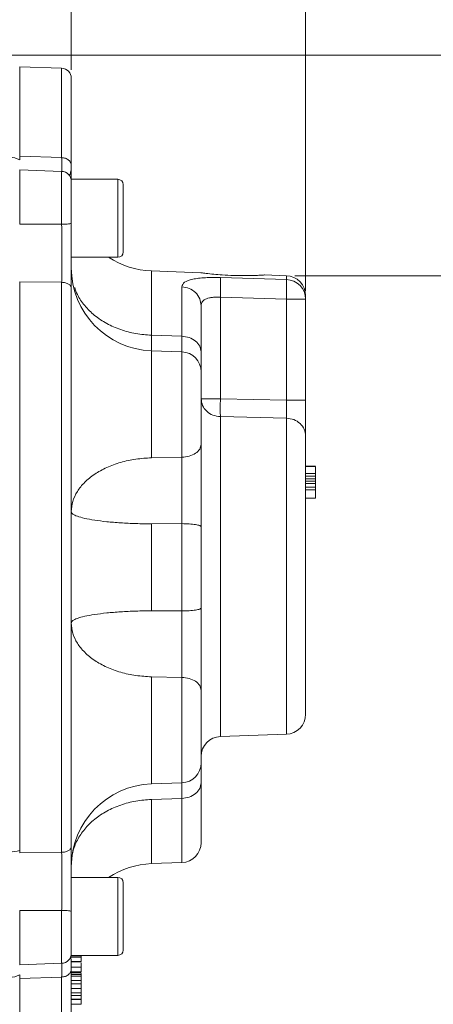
# Model space of a CAD drawing. Header units: inches. Extents: x 0.3 to 33.9, y 0.2 to 21.6.
# Tile 13 of 23: x 25.2 to 27.7, y 7.8 to 13.7. Entities that reach past the tile are written whole.
import ezdxf

# ---------------------------------------------------------------- set-up
doc = ezdxf.new("R2010")
doc.units = ezdxf.units.IN
doc.header["$MEASUREMENT"] = 0
doc.layers.add('SLD-0', color=7, linetype='Continuous', lineweight=15)
doc.styles.add('SLDTEXTSTYLE0', font='TXT', dxfattribs={"width": 0.75})
doc.dimstyles.new('SLDDIMSTYLE0', dxfattribs={"dimtxt": 0.25, "dimasz": 0.13, "dimexe": 0, "dimexo": 0.0625, "dimgap": 0.0625, "dimtad": 0, "dimtih": 1, "dimtoh": 1, "dimrnd": 1e-09, "dimzin": 12, "dimdsep": 46, "dimtxsty": 'SLDTEXTSTYLE0', "dimsah": 1, "dimcen": 0.09, "dimadec": 0, "dimazin": 3, "dimtfac": 1, "dimtofl": 0, "dimtmove": 0, "dimatfit": 3, "dimfxl": 1, "dimfrac": 2, "dimtolj": 1, "dimtzin": 12, "dimarcsym": 0})

# ---------------------------------------------------------------- blocks, each defined once
blk = doc.blocks.new('_D_7')
at = {"layer": 'SLD-0'}
for p, q in [((26.938, 12.1142), (26.938, 15.5199)), ((24.3753, 15.4317), (24.3245, 15.4317)), ((24.3245, 15.4317), (24.3245, 15.0349)), ((25.5183, 15.4317), (25.569, 15.4317)), ((25.569, 15.4317), (25.569, 15.0349)), ((22.9555, 15.3949), (24.2358, 15.3949)), ((26.938, 15.3949), (25.6578, 15.3949)), ((24.3245, 15.0349), (24.3753, 15.0349)), ((25.569, 15.0349), (25.5183, 15.0349))]:
    blk.add_line(p, q, dxfattribs=at)
for points in [[(22.9555, 15.3949), (23.0855, 15.3749), (23.0855, 15.4149)], [(26.938, 15.3949), (26.808, 15.4149), (26.808, 15.3749)]]:
    blk.add_solid(points, dxfattribs=at)
at = {"layer": 'SLD-0', "char_height": 0.25, "attachment_point": 1, "style": 'SLDTEXTSTYLE0'}
for s, insert in [('3.98', (24.522, 15.8048, -1.544)), ('101.16', (24.4388, 15.3571, -1.544))]:
    blk.add_mtext(s, dxfattribs=dict(at, insert=insert))
blk = doc.blocks.new('_D_9')
at = {"layer": 'SLD-0'}
for p, q in [((25.53, 13.4437), (25.53, 14.2865)), ((22.9555, 14.1615), (23.6241, 14.1615)), ((23.7637, 14.1983), (23.7129, 14.1983)), ((23.7129, 14.1983), (23.7129, 13.8014)), ((24.7219, 14.1983), (24.7727, 14.1983)), ((24.7727, 14.1983), (24.7727, 13.8014)), ((25.53, 14.1615), (24.8615, 14.1615)), ((23.7129, 13.8014), (23.7637, 13.8014)), ((24.7727, 13.8014), (24.7219, 13.8014))]:
    blk.add_line(p, q, dxfattribs=at)
for points in [[(22.9555, 14.1615), (23.0855, 14.1415), (23.0855, 14.1815)], [(25.53, 14.1615), (25.4, 14.1815), (25.4, 14.1415)]]:
    blk.add_solid(points, dxfattribs=at)
at = {"layer": 'SLD-0', "char_height": 0.25, "attachment_point": 1, "style": 'SLDTEXTSTYLE0'}
for s, insert in [('2.57', (23.818, 14.5714, -1.544)), ('65.39', (23.8272, 14.1237, -1.544))]:
    blk.add_mtext(s, dxfattribs=dict(at, insert=insert))
blk = doc.blocks.new('_D_10')
at = {"layer": 'SLD-0'}
for p, q in [((23.0055, 13.5316), (31.06, 13.5316)), ((30.935, 13.5316), (30.935, 10.1526)), ((30.3636, 9.7786), (30.3128, 9.7786)), ((30.3128, 9.7786), (30.3128, 9.3817)), ((31.5065, 9.7786), (31.5573, 9.7786)), ((31.5573, 9.7786), (31.5573, 9.3817)), ((30.3128, 9.3817), (30.3636, 9.3817)), ((31.5573, 9.3817), (31.5065, 9.3817)), ((30.935, 5.952), (30.935, 9.3309)), ((26.5026, 5.952), (31.06, 5.952))]:
    blk.add_line(p, q, dxfattribs=at)
for points in [[(30.935, 13.5316), (30.915, 13.4016), (30.955, 13.4016)], [(30.935, 5.952), (30.955, 6.082), (30.915, 6.082)]]:
    blk.add_solid(points, dxfattribs=at)
at = {"layer": 'SLD-0', "char_height": 0.25, "attachment_point": 1, "style": 'SLDTEXTSTYLE0'}
for s, insert in [('7.58', (30.5102, 10.1516, -1.544)), ('192.52', (30.4271, 9.704, -1.544))]:
    blk.add_mtext(s, dxfattribs=dict(at, insert=insert))
blk = doc.blocks.new('_D_11')
at = {"layer": 'SLD-0'}
for p, q in [((26.8722, 12.2056), (29.0624, 12.2056)), ((28.9374, 12.2056), (28.9374, 9.4897)), ((28.366, 9.1156), (28.3152, 9.1156)), ((28.3152, 9.1156), (28.3152, 8.7187)), ((29.5089, 9.1156), (29.5597, 9.1156)), ((29.5597, 9.1156), (29.5597, 8.7187)), ((28.3152, 8.7187), (28.366, 8.7187)), ((29.5597, 8.7187), (29.5089, 8.7187)), ((28.9374, 5.952), (28.9374, 8.668)), ((26.5026, 5.952), (29.0624, 5.952))]:
    blk.add_line(p, q, dxfattribs=at)
for points in [[(28.9374, 12.2056), (28.9174, 12.0756), (28.9574, 12.0756)], [(28.9374, 5.952), (28.9574, 6.082), (28.9174, 6.082)]]:
    blk.add_solid(points, dxfattribs=at)
at = {"layer": 'SLD-0', "char_height": 0.25, "attachment_point": 1, "style": 'SLDTEXTSTYLE0'}
for s, insert in [('6.25', (28.5126, 9.4887, -1.544)), ('158.84', (28.4294, 9.041, -1.544))]:
    blk.add_mtext(s, dxfattribs=dict(at, insert=insert))

msp = doc.modelspace()

# ---------------------------------------------------------------- linework, layer by layer
at = {"color": 7, "linetype": 'Continuous', "lineweight": 15}
for p, q in [((25.4721, 13.4536), (25.22, 13.4624)), ((25.22, 13.4624), (25.22, 12.925)), ((25.4721, 12.9161), (25.22, 12.925)), ((25.22, 12.925), (25.22, 12.9028)), ((25.4721, 12.833), (25.22, 12.8418)), ((25.22, 12.8418), (25.22, 12.5151)), ((25.81, 12.7855), (25.53, 12.7855)), ((25.53, 12.3165), (25.53, 12.7855)), ((25.4721, 12.515), (25.22, 12.5151)), ((25.53, 12.3165), (25.81, 12.3165)), ((25.5308, 12.2328), (25.53, 12.239)), ((26.309, 12.2236), (26.0126, 12.2339)), ((26.8222, 12.2056), (26.6908, 12.2102)), ((25.22, 12.1684), (25.22, 8.7348)), ((25.4721, 12.1658), (25.22, 12.1684)), ((25.4721, 12.1658), (25.4721, 8.7374)), ((26.4259, 12.1942), (26.8222, 12.1826)), ((26.1942, 11.8412), (26.1942, 12.1385)), ((26.938, 12.0642), (26.938, 12.0857)), ((26.4259, 12.0759), (26.4259, 11.4648)), ((26.4259, 12.0759), (26.8222, 12.0642)), ((26.8222, 11.4562), (26.8222, 12.0642)), ((26.8222, 12.0642), (26.938, 12.0642)), ((26.938, 12.0642), (26.938, 11.4562)), ((26.0126, 11.8476), (26.1942, 11.8412)), ((26.1942, 11.7476), (26.0126, 11.754)), ((26.4259, 11.4648), (26.8222, 11.4562)), ((26.4259, 11.358), (26.8222, 11.3491)), ((26.0126, 11.1103), (26.1942, 11.1135)), ((26.938, 11.0592), (26.998, 11.0592)), ((26.998, 11.0583), (26.938, 11.0583)), ((26.938, 11.058), (26.998, 11.058)), ((26.938, 11.0577), (26.998, 11.0577)), ((26.938, 11.0151), (26.998, 11.0151)), ((26.938, 11.0001), (26.998, 11.0001)), ((26.938, 10.9829), (26.998, 10.9829)), ((26.938, 10.9693), (26.998, 10.9693)), ((26.998, 10.956), (26.938, 10.956)), ((26.998, 10.9341), (26.938, 10.9341)), ((26.998, 10.9177), (26.938, 10.9177)), ((26.938, 10.8669), (26.998, 10.8669)), ((26.1942, 10.7142), (26.0126, 10.7129)), ((26.0126, 10.7129), (26.0126, 10.1903)), ((26.1942, 10.189), (26.1942, 10.7142)), ((26.0126, 10.1903), (26.1942, 10.189)), ((26.1942, 9.7897), (26.0126, 9.7929)), ((26.4259, 9.4337), (26.8222, 9.4476)), ((26.0126, 9.1492), (26.1942, 9.1556)), ((26.1942, 9.062), (26.0126, 9.0556)), ((25.4721, 8.7374), (25.22, 8.7348)), ((26.0126, 8.6693), (26.1942, 8.6756)), ((25.81, 8.5867), (25.53, 8.5867)), ((25.53, 8.1177), (25.53, 8.5867)), ((25.842, 8.1497), (25.842, 8.5547)), ((25.4721, 8.3882), (25.22, 8.3881)), ((25.22, 8.3881), (25.22, 8.0614)), ((25.53, 8.1177), (25.81, 8.1177)), ((25.59, 8.1149), (25.53, 8.1149)), ((25.22, 8.0614), (25.4721, 8.0702)), ((25.59, 8.1067), (25.53, 8.1067)), ((25.59, 8.0803), (25.53, 8.0803)), ((25.53, 8.079), (25.59, 8.079)), ((25.22, 8.0004), (25.22, 7.9782)), ((25.53, 8.0487), (25.53, 8.0363)), ((25.53, 8.0468), (25.59, 8.0468)), ((25.53, 8.0187), (25.59, 8.0187)), ((25.53, 8.0133), (25.59, 8.0133)), ((25.59, 8.0026), (25.53, 8.0026)), ((25.59, 8.0042), (25.59, 8.0095)), ((25.4721, 7.9871), (25.22, 7.9782)), ((25.22, 7.9782), (25.22, 7.4408)), ((25.59, 7.9926), (25.53, 7.9926)), ((25.59, 7.9672), (25.53, 7.9672)), ((25.53, 7.9668), (25.59, 7.9668)), ((25.53, 7.9458), (25.59, 7.9458)), ((25.59, 7.9458), (25.59, 7.9647)), ((25.53, 7.9183), (25.59, 7.9183)), ((25.53, 7.8931), (25.59, 7.8931)), ((25.59, 7.8931), (25.59, 7.9159)), ((25.53, 7.8757), (25.59, 7.8757)), ((25.59, 7.855), (25.53, 7.855)), ((25.59, 7.853), (25.53, 7.853)), ((25.53, 7.8242), (25.59, 7.8242))]:
    msp.add_line(p, q, dxfattribs=at)
at = {"color": 8, "linetype": 'Continuous', "lineweight": 15}
for p, q in [((25.4721, 13.4536), (25.4721, 12.9161)), ((25.4721, 12.833), (25.4721, 12.515)), ((25.81, 12.3165), (25.81, 12.7855)), ((26.0126, 12.2339), (26.0126, 11.8476)), ((26.8222, 12.1826), (26.8222, 12.2056)), ((26.0126, 11.754), (26.0126, 11.1103)), ((26.1942, 11.1135), (26.1942, 11.7476)), ((26.4259, 11.358), (26.4259, 9.4337)), ((26.8222, 11.3491), (26.8222, 9.4476)), ((26.0126, 9.7929), (26.0126, 9.1492)), ((26.1942, 9.1556), (26.1942, 9.7897)), ((26.1942, 8.6756), (26.1942, 9.062)), ((26.0126, 9.0556), (26.0126, 8.6693)), ((25.81, 8.1177), (25.81, 8.5867)), ((25.4721, 8.3882), (25.4721, 8.0702)), ((25.4721, 7.9871), (25.4721, 7.4496))]:
    msp.add_line(p, q, dxfattribs=at)
at = {"color": 7, "linetype": 'Continuous', "lineweight": 15}
for centre, radius, start, end in [((25.47, 13.3937), 0.06, 0, 88), ((25.1564, 12.7792), 0.139, 62.75123, 88.62148), ((25.47, 12.7731), 0.06, 0, 88), ((25.81, 12.7535), 0.032, 0, 90), ((25.81, 12.3485), 0.032, 270, 0), ((26.03, 12.7336), 0.5, 236.53529, 268), ((26.03, 12.2537), 0.5, 180, 268), ((26.818, 12.0857), 0.12, 0, 88), ((26.8189, 12.0635), 0.1192, 0.36409, 88.394), ((26.19, 11.6277), 0.12, 0, 88), ((26.818, 9.5675), 0.12, 272, 0), ((26.43, 9.3138), 0.12, 92, 180), ((26.19, 9.2755), 0.12, 272, 0), ((26.03, 8.6495), 0.5, 92, 180), ((26.19, 8.7955), 0.12, 272, 0), ((25.1573, 8.928), 0.1893, 270.73825, 289.35686), ((26.03, 8.1696), 0.5, 92, 123.46471), ((25.81, 8.5547), 0.032, 0, 90), ((25.47, 8.1301), 0.06, 272, 0), ((25.81, 8.1497), 0.032, 270, 0), ((25.1564, 8.124), 0.139, 271.37859, 297.24883)]:
    msp.add_arc(centre, radius, start, end, dxfattribs=at)
for points, knots in [([(25.53, 13.3937), (25.53, 13.3906), (25.53, 13.3844), (25.53, 13.3351), (25.53, 13.2582), (25.53, 13.1527), (25.53, 13.0245), (25.53, 12.9191), (25.53, 12.8669)], [0, 0, 0, 0, 0.171594, 0.342271, 0.511803, 0.677325, 0.840122, 1, 1, 1, 1]), ([(25.53, 12.8669), (25.5292, 12.8732), (25.5275, 12.8858), (25.5142, 12.9018), (25.4951, 12.9133), (25.4798, 12.9152), (25.4721, 12.9161)], [0, 0, 0, 0, 0.25, 0.500002, 0.75, 1, 1, 1, 1]), ([(25.5183, 12.8125), (25.5196, 12.8133), (25.5235, 12.8154), (25.5269, 12.8307), (25.5297, 12.8485), (25.5299, 12.8608), (25.53, 12.8662)], [0, 0, 0, 0, 0.198648, 0.556546, 0.807644, 1, 1, 1, 1]), ([(25.53, 12.7834), (25.53, 12.793), (25.53, 12.8122), (25.53, 12.8485), (25.53, 12.8669)], [0, 0, 0, 0, 0.494169, 1, 1, 1, 1]), ([(25.53, 12.7717), (25.53, 12.772), (25.53, 12.7731), (25.53, 12.7626), (25.53, 12.7411), (25.53, 12.7093), (25.53, 12.6696), (25.53, 12.6233), (25.53, 12.5731), (25.53, 12.5393), (25.53, 12.5226)], [0, 0, 0, 0, 0.057222, 0.19342, 0.329618, 0.46228, 0.594941, 0.73114, 0.867338, 1, 1, 1, 1]), ([(25.842, 12.3485), (25.842, 12.3512), (25.842, 12.3554), (25.842, 12.3806), (25.842, 12.4067), (25.842, 12.4392), (25.842, 12.4863), (25.842, 12.551), (25.842, 12.6157), (25.842, 12.6628), (25.842, 12.6952), (25.842, 12.7214), (25.842, 12.7466), (25.842, 12.7508), (25.842, 12.7535)], [0, 0, 0, 0, 0.119728, 0.18418, 0.25, 0.315819, 0.380271, 0.5, 0.619728, 0.684181, 0.75, 0.81582, 0.880272, 1, 1, 1, 1]), ([(25.53, 12.5226), (25.5292, 12.5216), (25.5275, 12.5197), (25.5142, 12.5172), (25.4951, 12.5154), (25.4798, 12.5151), (25.4721, 12.515)], [0, 0, 0, 0, 0.25, 0.5, 0.75, 1, 1, 1, 1]), ([(25.4721, 12.515), (25.4722, 12.4871), (25.4722, 12.4375), (25.4723, 12.3712), (25.4723, 12.3165), (25.4723, 12.2734), (25.4722, 12.2324), (25.4722, 12.1979), (25.4722, 12.1753), (25.4721, 12.1658)], [0, 0, 0, 0, 0.227168, 0.405663, 0.543405, 0.681946, 0.778223, 0.906866, 1, 1, 1, 1]), ([(25.53, 12.5226), (25.53, 12.4883), (25.53, 12.4198), (25.53, 12.3175), (25.53, 12.2192), (25.53, 12.1608), (25.53, 12.1315)], [0, 0, 0, 0, 0.250005, 0.500038, 0.749999, 1, 1, 1, 1]), ([(26.3861, 12.2139), (26.3698, 12.2157), (26.3374, 12.2193), (26.3107, 12.2231), (26.3095, 12.2233), (26.309, 12.2233)], [0, 0, 0, 0, 0.362246, 0.724566, 1, 1, 1, 1]), ([(26.6908, 12.21), (26.6909, 12.21), (26.691, 12.21), (26.6682, 12.2086), (26.6277, 12.2067), (26.5714, 12.2055), (26.5054, 12.2063), (26.44, 12.2094), (26.4028, 12.2125), (26.3861, 12.2139)], [0, 0, 0, 0, 0.094828, 0.238323, 0.385073, 0.538535, 0.699153, 0.864965, 1, 1, 1, 1]), ([(25.53, 12.1315), (25.5292, 12.1359), (25.5275, 12.1447), (25.5142, 12.1559), (25.4951, 12.1638), (25.4798, 12.1651), (25.4721, 12.1658)], [0, 0, 0, 0, 0.250001, 0.500002, 0.75, 1, 1, 1, 1]), ([(26.1942, 12.1385), (26.1974, 12.1483), (26.2035, 12.1677), (26.247, 12.1829), (26.2938, 12.1904), (26.3347, 12.1936), (26.3792, 12.195), (26.4104, 12.1944), (26.4259, 12.1942)], [0, 0, 0, 0, 0.257226, 0.510047, 0.635106, 0.757972, 0.879732, 1, 1, 1, 1]), ([(26.4259, 12.1942), (26.4262, 12.1903), (26.4269, 12.1827), (26.4272, 12.1547), (26.4269, 12.1179), (26.4262, 12.0899), (26.4259, 12.0759)], [0, 0, 0, 0, 0.250114, 0.5, 0.749886, 1, 1, 1, 1]), ([(26.8222, 12.0642), (26.8226, 12.0778), (26.8233, 12.106), (26.8236, 12.1408), (26.8234, 12.1631), (26.823, 12.1767), (26.8225, 12.1805), (26.8222, 12.1826)], [0, 0, 0, 0, 0.241771, 0.499322, 0.700331, 0.837915, 1, 1, 1, 1]), ([(25.53, 12.1315), (25.53, 12.0518), (25.53, 11.8908), (25.53, 11.629), (25.53, 11.3514), (25.53, 11.0596), (25.53, 10.7579), (25.53, 10.4516), (25.53, 10.1453), (25.53, 9.8436), (25.53, 9.5518), (25.53, 9.2742), (25.53, 9.0124), (25.53, 8.8514), (25.53, 8.7716)], [0, 0, 0, 0, 0.079937, 0.161332, 0.244099, 0.328859, 0.414198, 0.5, 0.585797, 0.671136, 0.755901, 0.838663, 0.920061, 1, 1, 1, 1]), ([(26.0126, 11.8476), (25.9807, 11.8498), (25.9168, 11.8544), (25.8254, 11.8792), (25.7415, 11.9161), (25.668, 11.9652), (25.6086, 12.0245), (25.5681, 12.0819), (25.5552, 12.1205), (25.5504, 12.1348)], [0, 0, 0, 0, 0.151715, 0.30343, 0.455145, 0.60686, 0.758575, 0.91029, 1, 1, 1, 1]), ([(26.1942, 12.1385), (26.2095, 12.1364), (26.2401, 12.1321), (26.2783, 12.1056), (26.3049, 12.0684), (26.3083, 12.0392), (26.31, 12.0246)], [0, 0, 0, 0, 0.25, 0.499999, 0.75, 1, 1, 1, 1]), ([(26.31, 12.0246), (26.3115, 12.0337), (26.3136, 12.0472), (26.328, 12.0602), (26.3419, 12.0675), (26.3591, 12.0725), (26.379, 12.0756), (26.4016, 12.0769), (26.4177, 12.0763), (26.4259, 12.0759)], [0, 0, 0, 0, 0.264937, 0.392212, 0.516811, 0.632976, 0.751697, 0.873789, 1, 1, 1, 1]), ([(26.31, 11.7474), (26.31, 11.7861), (26.31, 11.8637), (26.31, 11.9569), (26.31, 12.0021), (26.31, 12.0246)], [0, 0, 0, 0, 0.33326, 0.666756, 1, 1, 1, 1]), ([(26.0109, 11.7584), (26.011, 11.7678), (26.0111, 11.7878), (26.0121, 11.8269), (26.0126, 11.8476)], [0, 0, 0, 0, 0.469388, 1, 1, 1, 1]), ([(26.1942, 11.8412), (26.2095, 11.8394), (26.2401, 11.8359), (26.2783, 11.814), (26.3049, 11.7835), (26.3083, 11.7594), (26.31, 11.7474)], [0, 0, 0, 0, 0.25, 0.500001, 0.75, 1, 1, 1, 1]), ([(26.31, 11.7474), (26.31, 11.7215), (26.31, 11.673), (26.31, 11.6482), (26.31, 11.6366)], [0, 0, 0, 0, 0.5331738, 1, 1, 1, 1]), ([(26.31, 11.1916), (26.31, 11.2132), (26.31, 11.2575), (26.31, 11.3389), (26.31, 11.4216), (26.31, 11.4976), (26.31, 11.5617), (26.31, 11.6066), (26.31, 11.6283), (26.31, 11.6256), (26.31, 11.6249)], [0, 0, 0, 0, 0.131913, 0.270348, 0.408783, 0.540696, 0.672609, 0.811044, 0.949479, 1, 1, 1, 1]), ([(26.31, 11.4648), (26.3118, 11.4511), (26.3152, 11.4237), (26.3418, 11.3889), (26.3799, 11.364), (26.4105, 11.36), (26.4259, 11.358)], [0, 0, 0, 0, 0.250001, 0.500001, 0.75, 1, 1, 1, 1]), ([(26.4259, 11.4648), (26.4105, 11.4648), (26.3799, 11.4648), (26.3418, 11.4648), (26.3152, 11.4648), (26.3118, 11.4648), (26.31, 11.4648)], [0, 0, 0, 0, 0.25, 0.499999, 0.75, 1, 1, 1, 1]), ([(26.4259, 11.4648), (26.4256, 11.4538), (26.4252, 11.4318), (26.4251, 11.4015), (26.4252, 11.3753), (26.4256, 11.3638), (26.4259, 11.358)], [0, 0, 0, 0, 0.250046, 0.500001, 0.749956, 1, 1, 1, 1]), ([(26.8222, 11.4562), (26.8225, 11.4419), (26.8229, 11.4178), (26.823, 11.3872), (26.8228, 11.3645), (26.8224, 11.3541), (26.8222, 11.3491)], [0, 0, 0, 0, 0.322494, 0.543184, 0.777777, 1, 1, 1, 1]), ([(26.938, 11.4562), (26.9363, 11.4562), (26.9329, 11.4562), (26.9063, 11.4562), (26.8681, 11.4562), (26.8375, 11.4562), (26.8222, 11.4562)], [0, 0, 0, 0, 0.2499999, 0.4999996, 0.75, 1, 1, 1, 1]), ([(26.938, 11.4562), (26.938, 11.4341), (26.938, 11.3899), (26.938, 11.3289), (26.938, 11.2764), (26.938, 11.2534), (26.938, 11.2419)], [0, 0, 0, 0, 0.249844, 0.499687, 0.749639, 1, 1, 1, 1]), ([(26.938, 11.2419), (26.9363, 11.2556), (26.9329, 11.2831), (26.9063, 11.318), (26.8681, 11.343), (26.8375, 11.347), (26.8222, 11.3491)], [0, 0, 0, 0, 0.25, 0.5, 0.75, 1, 1, 1, 1]), ([(26.938, 11.2419), (26.938, 11.2189), (26.938, 11.172), (26.938, 11.0756), (26.938, 10.9601), (26.938, 10.8274), (26.938, 10.6836), (26.938, 10.5351), (26.938, 10.3885), (26.938, 10.247), (26.938, 10.1109), (26.938, 9.9805), (26.938, 9.8597), (26.938, 9.7547), (26.938, 9.6704), (26.938, 9.6105), (26.938, 9.5741), (26.938, 9.5696), (26.938, 9.5675)], [0, 0, 0, 0, 0.059425, 0.12141, 0.185227, 0.25, 0.314773, 0.37859, 0.440575, 0.5, 0.559425, 0.62141, 0.685227, 0.75, 0.814773, 0.87859, 0.940575, 1, 1, 1, 1]), ([(26.1942, 11.1135), (26.2095, 11.115), (26.2401, 11.1179), (26.2783, 11.1361), (26.3049, 11.1616), (26.3083, 11.1816), (26.31, 11.1916)], [0, 0, 0, 0, 0.25, 0.5, 0.75, 1, 1, 1, 1]), ([(26.31, 10.6965), (26.31, 10.7408), (26.31, 10.8294), (26.31, 10.9611), (26.31, 11.0856), (26.31, 11.1563), (26.31, 11.1916)], [0, 0, 0, 0, 0.250628, 0.501002, 0.750578, 1, 1, 1, 1]), ([(26.0126, 11.1103), (25.9807, 11.1085), (25.9168, 11.1047), (25.8254, 11.0842), (25.7415, 11.0535), (25.6682, 11.0129), (25.6081, 10.9639), (25.5638, 10.9084), (25.5354, 10.8484), (25.5318, 10.8069), (25.53, 10.7862)], [0, 0, 0, 0, 0.125, 0.25, 0.375, 0.5, 0.625, 0.75, 0.875, 1, 1, 1, 1]), ([(26.1942, 10.7142), (26.1943, 10.7459), (26.1946, 10.811), (26.1947, 10.9074), (26.1946, 11.0134), (26.1944, 11.0762), (26.1942, 11.1135)], [0, 0, 0, 0, 0.222359, 0.457655, 0.677816, 1, 1, 1, 1]), ([(26.998, 11.0151), (26.998, 11.0163), (26.998, 11.0208), (26.998, 11.0306), (26.998, 11.0441), (26.998, 11.0549), (26.998, 11.057), (26.998, 11.0577)], [0, 0, 0, 0, 0.04482, 0.175113, 0.424426, 0.780644, 1, 1, 1, 1]), ([(26.998, 11.0151), (26.998, 11.0138), (26.998, 11.0104), (26.998, 11.0058), (26.998, 11.0024), (26.998, 11.0004), (26.998, 11.0002), (26.998, 11.0001)], [0, 0, 0, 0, 0.191315, 0.462461, 0.755437, 0.899599, 1, 1, 1, 1]), ([(26.998, 10.9829), (26.998, 10.9832), (26.998, 10.9841), (26.998, 10.99), (26.998, 10.9958), (26.998, 10.9998), (26.998, 11.0001)], [0, 0, 0, 0, 0.2355646, 0.5921918, 0.9683734, 1, 1, 1, 1]), ([(26.998, 10.9693), (26.998, 10.9702), (26.998, 10.9722), (26.998, 10.9758), (26.998, 10.9795), (26.998, 10.9823), (26.998, 10.9827), (26.998, 10.9829)], [0, 0, 0, 0, 0.104064, 0.256081, 0.507448, 0.77248, 1, 1, 1, 1]), ([(26.998, 10.956), (26.998, 10.9562), (26.998, 10.9565), (26.998, 10.959), (26.998, 10.9625), (26.998, 10.9661), (26.998, 10.9683), (26.998, 10.9693)], [0, 0, 0, 0, 0.17705, 0.431906, 0.692911, 0.862695, 1, 1, 1, 1]), ([(26.998, 10.9341), (26.998, 10.9342), (26.998, 10.9382), (26.998, 10.945), (26.998, 10.9525), (26.998, 10.9565), (26.998, 10.9569), (26.998, 10.9571)], [0, 0, 0, 0, 0.006326, 0.315179, 0.634443, 0.855799, 1, 1, 1, 1]), ([(26.998, 10.9177), (26.998, 10.9191), (26.998, 10.9225), (26.998, 10.9276), (26.998, 10.9316), (26.998, 10.9338), (26.998, 10.934), (26.998, 10.9341)], [0, 0, 0, 0, 0.170527, 0.405101, 0.725018, 0.902483, 1, 1, 1, 1]), ([(26.998, 10.8669), (26.998, 10.8674), (26.998, 10.8689), (26.998, 10.8793), (26.998, 10.8935), (26.998, 10.9063), (26.998, 10.9131), (26.998, 10.9167), (26.998, 10.9177)], [0, 0, 0, 0, 0.144908, 0.429141, 0.737486, 0.875606, 0.96337, 1, 1, 1, 1]), ([(25.53, 10.7862), (25.5318, 10.7815), (25.5354, 10.7721), (25.5638, 10.7585), (25.6081, 10.746), (25.6682, 10.7349), (25.7415, 10.7257), (25.8254, 10.7188), (25.9168, 10.7142), (25.9807, 10.7133), (26.0126, 10.7129)], [0, 0, 0, 0, 0.125, 0.25, 0.375, 0.5, 0.625, 0.75, 0.875, 1, 1, 1, 1]), ([(26.31, 10.6965), (26.3083, 10.6987), (26.3049, 10.7033), (26.2783, 10.7091), (26.2401, 10.7132), (26.2095, 10.7139), (26.1942, 10.7142)], [0, 0, 0, 0, 0.25, 0.5, 0.75, 1, 1, 1, 1]), ([(26.31, 10.2067), (26.31, 10.2884), (26.31, 10.4516), (26.31, 10.6148), (26.31, 10.6965)], [0, 0, 0, 0, 0.5, 1, 1, 1, 1]), ([(26.0126, 10.1903), (25.9807, 10.1899), (25.9168, 10.189), (25.8254, 10.1844), (25.7415, 10.1775), (25.6682, 10.1683), (25.6081, 10.1572), (25.5638, 10.1447), (25.5354, 10.1311), (25.5318, 10.1217), (25.53, 10.117)], [0, 0, 0, 0, 0.125, 0.25, 0.375, 0.5, 0.625, 0.75, 0.875, 1, 1, 1, 1]), ([(26.1942, 10.189), (26.2095, 10.1893), (26.2401, 10.19), (26.2783, 10.1941), (26.3049, 10.1999), (26.3083, 10.2045), (26.31, 10.2067)], [0, 0, 0, 0, 0.25, 0.5, 0.75, 1, 1, 1, 1]), ([(26.1942, 9.7897), (26.1944, 9.827), (26.1946, 9.8898), (26.1947, 9.9958), (26.1946, 10.0921), (26.1943, 10.1573), (26.1942, 10.189)], [0, 0, 0, 0, 0.322184, 0.542345, 0.777641, 1, 1, 1, 1]), ([(26.31, 9.7116), (26.31, 9.7469), (26.31, 9.8176), (26.31, 9.9421), (26.31, 10.0738), (26.31, 10.1624), (26.31, 10.2067)], [0, 0, 0, 0, 0.249422, 0.498998, 0.749373, 1, 1, 1, 1]), ([(25.53, 10.117), (25.5318, 10.0963), (25.5354, 10.0548), (25.5638, 9.9948), (25.6081, 9.9393), (25.6682, 9.8903), (25.7415, 9.8496), (25.8254, 9.819), (25.9168, 9.7985), (25.9807, 9.7947), (26.0126, 9.7929)], [0, 0, 0, 0, 0.125, 0.25, 0.375, 0.5, 0.625, 0.75, 0.875, 1, 1, 1, 1]), ([(26.31, 9.7116), (26.3083, 9.7216), (26.3049, 9.7416), (26.2783, 9.7671), (26.2401, 9.7853), (26.2095, 9.7882), (26.1942, 9.7897)], [0, 0, 0, 0, 0.25, 0.5, 0.75, 1, 1, 1, 1]), ([(26.31, 9.2783), (26.31, 9.2776), (26.31, 9.2749), (26.31, 9.2966), (26.31, 9.3415), (26.31, 9.4056), (26.31, 9.4816), (26.31, 9.5643), (26.31, 9.6457), (26.31, 9.69), (26.31, 9.7116)], [0, 0, 0, 0, 0.050521, 0.188956, 0.327391, 0.459304, 0.591217, 0.729652, 0.868087, 1, 1, 1, 1]), ([(26.31, 9.2665), (26.31, 9.255), (26.31, 9.2302), (26.31, 9.1817), (26.31, 9.1558)], [0, 0, 0, 0, 0.4668264, 1, 1, 1, 1]), ([(26.31, 9.1558), (26.3083, 9.1438), (26.3049, 9.1197), (26.2783, 9.0891), (26.2401, 9.0673), (26.2095, 9.0638), (26.1942, 9.062)], [0, 0, 0, 0, 0.25, 0.5, 0.75, 1, 1, 1, 1]), ([(26.1942, 9.062), (26.1944, 9.0885), (26.1946, 9.1302), (26.1946, 9.1489), (26.1946, 9.1557)], [0, 0, 0, 0, 0.636947, 1, 1, 1, 1]), ([(26.31, 8.7955), (26.31, 8.7977), (26.31, 8.802), (26.31, 8.8363), (26.31, 8.8896), (26.31, 8.9621), (26.31, 9.0495), (26.31, 9.1206), (26.31, 9.1558)], [0, 0, 0, 0, 0.1727542, 0.344354, 0.5145129, 0.6797542, 0.8416516, 1, 1, 1, 1]), ([(25.53, 8.6642), (25.5318, 8.6893), (25.5354, 8.7394), (25.5638, 8.8118), (25.6081, 8.8788), (25.6682, 8.9379), (25.7415, 8.9871), (25.8254, 9.024), (25.9168, 9.0488), (25.9807, 9.0533), (26.0126, 9.0556)], [0, 0, 0, 0, 0.125, 0.25, 0.375, 0.5, 0.625, 0.75, 0.875, 1, 1, 1, 1]), ([(25.53, 8.7716), (25.5292, 8.7673), (25.5275, 8.7585), (25.5142, 8.7473), (25.4951, 8.7393), (25.4798, 8.7381), (25.4721, 8.7374)], [0, 0, 0, 0, 0.25, 0.500001, 0.75, 1, 1, 1, 1]), ([(25.53, 8.7716), (25.53, 8.7424), (25.53, 8.684), (25.53, 8.5857), (25.53, 8.4834), (25.53, 8.4148), (25.53, 8.3806)], [0, 0, 0, 0, 0.250005, 0.500038, 0.749999, 1, 1, 1, 1]), ([(25.4721, 8.7374), (25.4722, 8.7139), (25.4722, 8.6719), (25.4723, 8.609), (25.4723, 8.5554), (25.4723, 8.5101), (25.4722, 8.4657), (25.4722, 8.4266), (25.4722, 8.3996), (25.4721, 8.3882)], [0, 0, 0, 0, 0.227167, 0.405662, 0.543405, 0.681947, 0.778223, 0.906866, 1, 1, 1, 1]), ([(25.53, 8.3806), (25.5292, 8.3816), (25.5275, 8.3835), (25.5142, 8.386), (25.4951, 8.3878), (25.4798, 8.3881), (25.4721, 8.3882)], [0, 0, 0, 0, 0.25, 0.5, 0.75, 1, 1, 1, 1]), ([(25.53, 8.3806), (25.53, 8.3639), (25.53, 8.3301), (25.53, 8.2799), (25.53, 8.2336), (25.53, 8.1939), (25.53, 8.1621), (25.53, 8.1406), (25.53, 8.1301), (25.53, 8.1312), (25.53, 8.1315)], [0, 0, 0, 0, 0.132662, 0.26886, 0.405059, 0.53772, 0.670382, 0.80658, 0.942778, 1, 1, 1, 1]), ([(25.59, 8.1148), (25.59, 8.114), (25.59, 8.1129), (25.59, 8.1095), (25.59, 8.1075), (25.59, 8.1067)], [0, 0, 0, 0, 0.557966, 0.836295, 1, 1, 1, 1]), ([(25.53, 8.0487), (25.53, 8.0506), (25.53, 8.0597), (25.5297, 8.0727), (25.5291, 8.0871), (25.5279, 8.1007), (25.5268, 8.1069), (25.5252, 8.1075), (25.5246, 8.1077)], [0, 0, 0, 0, 0.04898, 0.239855, 0.408157, 0.615562, 0.877955, 1, 1, 1, 1]), ([(25.59, 8.0803), (25.59, 8.0813), (25.59, 8.0838), (25.59, 8.0898), (25.59, 8.0964), (25.59, 8.1024), (25.59, 8.1054), (25.59, 8.1067)], [0, 0, 0, 0, 0.156708, 0.401173, 0.666275, 0.851908, 1, 1, 1, 1]), ([(25.59, 8.0828), (25.59, 8.0841), (25.59, 8.0888), (25.59, 8.0945), (25.59, 8.0984), (25.59, 8.0991)], [0, 0, 0, 0, 0.242737, 0.869496, 1, 1, 1, 1]), ([(25.59, 8.0468), (25.59, 8.0505), (25.59, 8.0584), (25.59, 8.0674), (25.59, 8.0722)], [0, 0, 0, 0, 0.4690918, 1, 1, 1, 1]), ([(25.53, 8.0363), (25.5292, 8.03), (25.5275, 8.0174), (25.5142, 8.0014), (25.4951, 7.9899), (25.4798, 7.988), (25.4721, 7.9871)], [0, 0, 0, 0, 0.25, 0.500001, 0.75, 1, 1, 1, 1]), ([(25.53, 8.0363), (25.53, 7.9841), (25.53, 7.8787), (25.53, 7.7505), (25.53, 7.645), (25.53, 7.5681), (25.53, 7.5187), (25.53, 7.5126), (25.53, 7.5095)], [0, 0, 0, 0, 0.159873, 0.322664, 0.488197, 0.657718, 0.828396, 1, 1, 1, 1]), ([(25.59, 8.0187), (25.59, 8.0207), (25.59, 8.0247), (25.59, 8.0334), (25.59, 8.0418), (25.59, 8.0468)], [0, 0, 0, 0, 0.292399, 0.585088, 1, 1, 1, 1]), ([(25.59, 8.0025), (25.59, 8.0024), (25.59, 8.002), (25.59, 7.9994), (25.59, 7.9957), (25.59, 7.9935), (25.59, 7.9926)], [0, 0, 0, 0, 0.045801, 0.583847, 0.845876, 1, 1, 1, 1]), ([(25.59, 7.9672), (25.59, 7.968), (25.59, 7.9701), (25.59, 7.9758), (25.59, 7.9821), (25.59, 7.9881), (25.59, 7.9913), (25.59, 7.9926)], [0, 0, 0, 0, 0.1567114, 0.4011732, 0.666275, 0.8519086, 1, 1, 1, 1]), ([(25.59, 7.9183), (25.59, 7.9188), (25.59, 7.9202), (25.59, 7.9251), (25.59, 7.9324), (25.59, 7.94), (25.59, 7.9444), (25.59, 7.9458)], [0, 0, 0, 0, 0.122482, 0.301752, 0.577689, 0.860686, 1, 1, 1, 1]), ([(25.59, 7.9183), (25.59, 7.918), (25.59, 7.9175), (25.59, 7.9181), (25.59, 7.9183)], [0, 0, 0, 0, 0.717899, 1, 1, 1, 1]), ([(25.59, 7.8757), (25.59, 7.8771), (25.59, 7.8809), (25.59, 7.8867), (25.59, 7.891), (25.59, 7.8931)], [0, 0, 0, 0, 0.21806, 0.607466, 1, 1, 1, 1]), ([(25.59, 7.8757), (25.59, 7.8747), (25.59, 7.8719), (25.59, 7.866), (25.59, 7.8605), (25.59, 7.8563), (25.59, 7.8554), (25.59, 7.855)], [0, 0, 0, 0, 0.116766, 0.316948, 0.68746, 0.870938, 1, 1, 1, 1]), ([(25.59, 7.8559), (25.59, 7.8555), (25.59, 7.8546), (25.59, 7.8546), (25.59, 7.8549), (25.59, 7.855)], [0, 0, 0, 0, 0.401746, 0.892034, 1, 1, 1, 1]), ([(25.59, 7.8242), (25.59, 7.8247), (25.59, 7.8259), (25.59, 7.8306), (25.59, 7.8397), (25.59, 7.8479), (25.59, 7.853)], [0, 0, 0, 0, 0.119166, 0.281072, 0.546729, 1, 1, 1, 1]), ([(25.59, 7.8242), (25.59, 7.824), (25.59, 7.8237), (25.59, 7.8242), (25.59, 7.8242)], [0, 0, 0, 0, 0.93465, 1, 1, 1, 1])]:
    msp.add_open_spline(points, degree=3, knots=knots, dxfattribs=at)
at = {"color": 8, "linetype": 'Continuous', "lineweight": 15}
for points, knots in [([(25.4721, 12.9161), (25.4722, 12.9098), (25.4722, 12.8948), (25.4722, 12.8764), (25.4723, 12.8589), (25.4723, 12.8438), (25.4723, 12.8351), (25.4723, 12.8329), (25.4723, 12.8323)], [0, 0, 0, 0, 0.146439, 0.348711, 0.500091, 0.717927, 0.934507, 1, 1, 1, 1]), ([(26.1946, 11.7473), (26.1946, 11.7542), (26.1946, 11.7729), (26.1944, 11.8147), (26.1942, 11.8412)], [0, 0, 0, 0, 0.36438, 1, 1, 1, 1]), ([(25.4723, 8.0707), (25.4723, 8.0702), (25.4723, 8.068), (25.4723, 8.0593), (25.4723, 8.0443), (25.4722, 8.0268), (25.4722, 8.0084), (25.4722, 7.9934), (25.4721, 7.9871)], [0, 0, 0, 0, 0.061802, 0.279237, 0.497934, 0.649912, 0.852983, 1, 1, 1, 1])]:
    msp.add_open_spline(points, degree=3, knots=knots, dxfattribs=at)

# ---------------------------------------------------------------- dimensions: what is measured, and where the dimension line sits
at = {"layer": 'SLD-0'}
for base, p2, picture, middle in [((26.938, 15.3949), (26.938, 12.0642), '_D_7', (24.9468, 15.3949)), ((25.53, 14.1615), (25.53, 13.3937), '_D_9', (24.2428, 14.1615))]:
    dim = msp.add_linear_dim(base=base, p1=(22.9555, 17.4229), p2=p2, dimstyle='SLDDIMSTYLE0', dxfattribs=at)
    dim.commit()
    dim.dimension.update_dxf_attribs({"geometry": picture, "text_midpoint": middle, "dimtype": 160})
for base, p2, picture, middle in [((30.935, 13.5316), (22.9555, 13.5316), '_D_10', (30.935, 9.7418)), ((28.9374, 12.2056), (26.8222, 12.2056), '_D_11', (28.9374, 9.0788))]:
    dim = msp.add_linear_dim(base=base, p1=(26.4526, 5.952), p2=p2, angle=90, dimstyle='SLDDIMSTYLE0', dxfattribs=at)
    dim.commit()
    dim.dimension.update_dxf_attribs({"geometry": picture, "text_midpoint": middle, "dimtype": 160})

doc.saveas('drawing.dxf')
